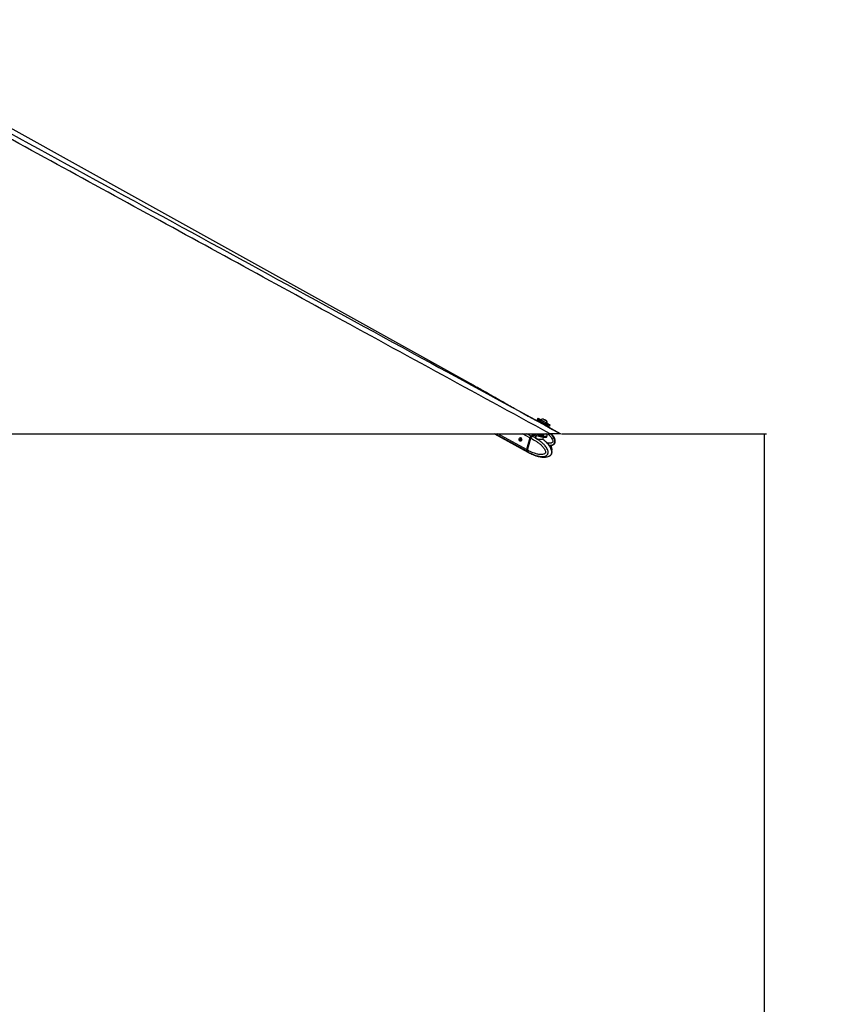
# Paper-space layout 'Wall Base Bracket' of a CAD drawing. Header units: millimetres. Extents: x 1591 to 17407, y 1260 to 16227.
# Tile 23 of 68: x 7412 to 9586, y 4353 to 7024. Entities that reach past the tile are written whole.
import ezdxf

# ---------------------------------------------------------------- set-up
doc = ezdxf.new("R2010")
doc.units = ezdxf.units.MM
doc.layers.add('COMPONENT_GEOMETRY', color=7, linetype='Continuous')
doc.styles.add('SLDTEXTSTYLE1', font='TXT', dxfattribs={"width": 0.75})
doc.dimstyles.new('SLDDIMSTYLE0', dxfattribs={"dimtxt": 100, "dimasz": 6.604, "dimexe": 0, "dimexo": 0.0625, "dimgap": 25, "dimtad": 0, "dimtih": 1, "dimtoh": 1, "dimdec": 0, "dimlfac": 0.5, "dimrnd": 1e-09, "dimzin": 12, "dimdsep": 46, "dimtxsty": 'SLDTEXTSTYLE1', "dimsah": 1, "dimcen": 0.09, "dimadec": 0, "dimazin": 3, "dimtfac": 1, "dimtdec": 0, "dimtofl": 0, "dimtmove": 0, "dimatfit": 3, "dimfxl": 1, "dimfrac": 2, "dimtolj": 1, "dimtzin": 12, "dimarcsym": 0})

# ---------------------------------------------------------------- blocks, each defined once
blk = doc.blocks.new('_D_24')
at = {"layer": 'COMPONENT_GEOMETRY', "color": 7, "ltscale": 2}
for p, q in [((8881.7, 5900.6), (9437.4, 5900.6)), ((9431.1, 5900.6), (9431.1, 3746.7)), ((9431.1, 1434), (9431.1, 3587.9)), ((3807.3, 1434), (9437.4, 1434))]:
    blk.add_line(p, q, dxfattribs=at)
for points in [[(9431.1, 5900.6), (9430, 5894), (9432.1, 5894)], [(9431.1, 1434), (9432.1, 1440.6), (9430, 1440.6)]]:
    blk.add_solid(points, dxfattribs=at)
at = {"layer": 'COMPONENT_GEOMETRY', "color": 7, "ltscale": 2, "insert": (9283.3, 3716.8), "char_height": 100, "attachment_point": 1, "style": 'SLDTEXTSTYLE1'}
blk.add_mtext('2233', dxfattribs=at)

psp = doc.layouts.new('Wall Base Bracket')

# ---------------------------------------------------------------- linework, layer by layer
at = {"color": 7, "linetype": 'Continuous', "lineweight": 25, "ltscale": 2}
for p, q in [((8821.4, 5932.1), (8753.2, 5969.3)), ((8817.5, 5942.3), (8815.8, 5939.2)), ((8822.6, 5934.3), (8821.4, 5932.1)), ((8822.6, 5934.3), (8822.8, 5934.2)), ((8826, 5938.5), (8825.7, 5937.8)), ((8833.9, 5939.6), (8834.1, 5939.5)), ((8836.4, 5938.2), (8833.9, 5939.6)), ((8834.1, 5939.5), (8836.9, 5938)), ((8834.1, 5939.5), (8834.1, 5939.5)), ((8839.1, 5936.8), (8836.4, 5938.2)), ((8836.9, 5938), (8839.4, 5936.6)), ((8836.9, 5938), (8836.9, 5938)), ((8839.4, 5936.6), (8839.1, 5936.8)), ((8839.8, 5922), (8841.1, 5924.3)), ((8879.2, 5900.6), (8839.8, 5922)), ((8842.3, 5928.8), (8842.4, 5928.8)), ((8842.4, 5928.8), (8842.7, 5929.4)), ((8842.7, 5929.4), (8842.7, 5929.4)), ((8848.9, 5921.2), (8850.5, 5924.3)), ((6310.5, 5900.6), (8850.5, 5900.6)), ((8699.6, 5900.6), (8790.4, 5850.7)), ((8771.3, 5889.4), (8771.5, 5889.6)), ((8795.7, 5889.7), (8786.9, 5857.7)), ((8795.9, 5889.7), (8787.2, 5857.7)), ((8787.3, 5857.5), (8796.1, 5889.5)), ((8789.6, 5856.3), (8798.3, 5888.3)), ((8796.1, 5889.5), (8798.3, 5888.3)), ((8798.3, 5888.3), (8798.3, 5888.3)), ((8801.3, 5892.9), (8799.1, 5894.1)), ((8801.4, 5892.9), (8801.3, 5892.9)), ((8806.6, 5900.5), (8806.6, 5900.6)), ((8812.5, 5896.8), (8811.5, 5893)), ((8831.3, 5886.1), (8832.8, 5891.3)), ((8833.9, 5899.7), (8833.7, 5900.6)), ((8833.7, 5898.7), (8833.9, 5899.4)), ((8838.1, 5879.6), (8836.5, 5881)), ((8841.8, 5893), (8842.7, 5896.2)), ((8789.6, 5856.3), (8787.3, 5857.5)), ((8787.9, 5852.9), (8790, 5851.7)), ((8789.6, 5856.3), (8789.6, 5856.3)), ((8790, 5851.7), (8790.1, 5851.7)), ((8790.8, 5850.5), (8793, 5849.3)), ((8793.1, 5849.2), (8800.6, 5845.5)), ((8800.5, 5845.5), (8800.4, 5845.5)), ((8801.2, 5845.3), (8805.3, 5843.6)), ((8808, 5842.4), (8809.7, 5841.9)), ((8848.9, 5840.7), (8849.6, 5841))]:
    psp.add_line(p, q, dxfattribs=at)
at = {"color": 8, "linetype": 'Continuous', "lineweight": 25, "ltscale": 2}
for p, q in [((8787.5, 5853.1), (8701.1, 5900.6)), ((8786.9, 5857.7), (8708.9, 5900.6)), ((8770.5, 5883.6), (8769.8, 5883.9)), ((8772, 5889.4), (8771.5, 5889.6)), ((8795.7, 5889.7), (8776, 5900.6)), ((8798.8, 5894.3), (8787.4, 5900.6))]:
    psp.add_line(p, q, dxfattribs=at)
at = {"color": 7, "linetype": 'Continuous', "lineweight": 25, "ltscale": 2, "flags": 128}
for points in [[(8635.6, 6035.9), (7740.7, 6533.4), (6877.6, 7013.3)], [(8815.8, 5939.2), (8815.8, 5939.2), (8816.3, 5938.9), (8817.4, 5938.3), (8819, 5937.4), (8821.2, 5936.3), (8823.7, 5934.9), (8826.7, 5933.3), (8829.8, 5931.6), (8833, 5929.8), (8836.2, 5928.1)], [(8825.7, 5937.8), (8824.3, 5938.6), (8821.8, 5939.9), (8819.9, 5941), (8818.5, 5941.7), (8817.7, 5942.2), (8817.5, 5942.3), (8818, 5942), (8819, 5941.4), (8820.7, 5940.5), (8822.8, 5939.3), (8825.4, 5937.9), (8828.3, 5936.3), (8831.5, 5934.6), (8834.7, 5932.9), (8837.9, 5931.1)], [(8841.1, 5924.3), (8840.8, 5924.5), (8839.8, 5925), (8838.4, 5925.8), (8836.5, 5926.8), (8834.2, 5928), (8831.9, 5929.3), (8829.5, 5930.6), (8827.2, 5931.8), (8825.3, 5932.9), (8823.9, 5933.7), (8822.9, 5934.2), (8822.6, 5934.3)], [(8825.7, 5937.8), (8825.7, 5937.8), (8826.1, 5937.6), (8827.1, 5937), (8828.7, 5936.2), (8830.6, 5935.1), (8832.8, 5934), (8835, 5932.7), (8837.2, 5931.5), (8839.2, 5930.5), (8840.8, 5929.6), (8841.8, 5929), (8842.3, 5928.8)], [(8826, 5938.5), (8826, 5938.5), (8826.5, 5938.2), (8827.5, 5937.7), (8829, 5936.9), (8830.9, 5935.8), (8833.1, 5934.6), (8835.4, 5933.4), (8837.6, 5932.2), (8839.5, 5931.1), (8841.1, 5930.3), (8842.2, 5929.7), (8842.7, 5929.4)], [(8840.8, 5935.9), (8840.6, 5936), (8839.8, 5936.4), (8838.5, 5937.1), (8837, 5937.9), (8835.4, 5938.8), (8833.9, 5939.6), (8832.9, 5940.1), (8832.5, 5940.4), (8832.7, 5940.3), (8833.4, 5939.8), (8834.7, 5939.1), (8836.3, 5938.3), (8837.9, 5937.4), (8839.3, 5936.6), (8840.3, 5936.1), (8840.8, 5935.9)], [(8836.2, 5928.1), (8839.3, 5926.4), (8842.1, 5924.9), (8844.5, 5923.6), (8846.4, 5922.5), (8847.9, 5921.8), (8848.7, 5921.3), (8848.9, 5921.2)], [(8837.9, 5931.1), (8841, 5929.5), (8843.8, 5928), (8846.2, 5926.7), (8848.1, 5925.6), (8849.5, 5924.8), (8850.3, 5924.4), (8850.5, 5924.3), (8850.1, 5924.6), (8849, 5925.2), (8847.3, 5926.1), (8845.2, 5927.2), (8842.6, 5928.6), (8842.4, 5928.8)], [(8771.4, 5889.8), (8772.5, 5888.8), (8773.3, 5887.2), (8773.6, 5885.4), (8773.4, 5883.6), (8772.7, 5882), (8771.6, 5880.9), (8770.3, 5880.5), (8769, 5880.8), (8767.9, 5881.8), (8767.1, 5883.4), (8766.8, 5885.2), (8767, 5887.1), (8767.7, 5888.6), (8768.8, 5889.7), (8770.1, 5890.1), (8771.4, 5889.8)], [(8812.4, 5900.6), (8814.6, 5899.5), (8817.8, 5898.3), (8821.2, 5897.1), (8824.7, 5896.1), (8828.3, 5895.3), (8831.7, 5894.8), (8834.8, 5894.4), (8837.5, 5894.4), (8839.8, 5894.6), (8841.4, 5895), (8842.4, 5895.7), (8842.8, 5896.6), (8842.4, 5897.7), (8841.3, 5898.9), (8839.6, 5900.2), (8839, 5900.6)], [(8813.7, 5896.3), (8816.9, 5895), (8820.3, 5893.9), (8823.8, 5892.9), (8827.4, 5892.1), (8830.8, 5891.5), (8833.9, 5891.2), (8836.6, 5891.1), (8838.9, 5891.3), (8840.5, 5891.8), (8841.5, 5892.4), (8841.8, 5893)], [(8830.3, 5897.7), (8832, 5897.8), (8833.2, 5898.1), (8833.7, 5898.6), (8833.7, 5898.7)], [(8830.5, 5898.5), (8832.2, 5898.5), (8833.4, 5898.8), (8833.9, 5899.4), (8833.9, 5899.7)], [(8787.5, 5853.1), (8789.1, 5851.6), (8790.4, 5850.7)], [(8787.9, 5852.9), (8789.5, 5851.4), (8790.8, 5850.5)]]:
    psp.add_lwpolyline(points, dxfattribs=at)
at = {"color": 8, "linetype": 'Continuous', "lineweight": 25, "ltscale": 2, "flags": 128}
for points in [[(8795.9, 5889.7), (8795.9, 5889.7), (8795.9, 5889.6), (8796, 5889.6), (8796, 5889.6), (8796.1, 5889.5)], [(8787.2, 5857.7), (8787.2, 5857.7), (8787.2, 5857.6), (8787.2, 5857.6), (8787.3, 5857.5), (8787.3, 5857.5)], [(8790.1, 5851.7), (8791.7, 5850.1), (8793.1, 5849.2)]]:
    psp.add_lwpolyline(points, dxfattribs=at)
at = {"color": 7, "linetype": 'Continuous', "lineweight": 25, "ltscale": 4}
for centre, radius, start, end in [((8832.1, 5929.8), 10.6, 88.022, 124.8196), ((8832.1, 5929.8), 10.6, 358.1428, 34.9404), ((8804, 5887.5), 8.64, 127.573, 164.8664), ((8804.4, 5887.3), 8.64, 127.5713, 164.8651), ((8808.8, 5882.1), 15.8, 83.5828, 129.3911), ((8799, 5893.9), 0.227, 52.067, 116.0164), ((8809.2, 5881.9), 15.8, 83.5008, 129.3973), ((8821.3, 5916.8), 21.9, 227.5382, 249.7624), ((8832.3, 5929.7), 32, 245.8141, 266.3322), ((8832.5, 5930.3), 31.9, 248.7916, 266.3383), ((8791.8, 5856), 5.17, 160.4627, 213.5369), ((8792.2, 5855.8), 5.17, 160.4735, 213.5348)]:
    psp.add_arc(centre, radius, start, end, dxfattribs=at)
at = {"color": 8, "linetype": 'Continuous', "lineweight": 25, "ltscale": 4}
psp.add_arc((8811.6, 5880.4), 16.1, 86.9923, 129.1005, dxfattribs=at)
at = {"color": 7, "linetype": 'Continuous', "lineweight": 25, "ltscale": 2}
for points, knots in [([(8850.5, 5900.6), (8643.9, 6013.4), (8249.9, 6228.7), (7764, 6494.5), (7392.4, 6697.9), (7116.3, 6849.5), (6919.2, 6958.3), (6814.1, 7016.7), (6800.6, 7024.2)], [0, 0, 0, 0, 0.301873, 0.575751, 0.710508, 0.845265, 0.980021, 1, 1, 1, 1]), ([(7696.1, 6546.6), (7973.1, 6395.3), (8367.5, 6179.9), (8761.8, 5964.7), (8879.2, 5900.6)], [0, 0, 0, 0, 0.702206, 1, 1, 1, 1]), ([(8753.2, 5969.3), (8749.7, 5971.3), (8742.3, 5975.5), (8731, 5981.9), (8719.1, 5988.7), (8707.3, 5995.4), (8695.4, 6002.2), (8683.6, 6008.9), (8671.7, 6015.7), (8659.8, 6022.4), (8647.8, 6029.2), (8639.6, 6033.7), (8635.6, 6035.9)], [0, 0, 0, 0, 0.092735, 0.197589, 0.301429, 0.404256, 0.506073, 0.606879, 0.706676, 0.805463, 0.903238, 1, 1, 1, 1]), ([(8823.5, 5934.9), (8823.4, 5934.9), (8823.3, 5934.9), (8823.1, 5934.8), (8822.9, 5934.7), (8822.9, 5934.6)], [0, 0, 0, 0, 0.208834, 0.716083, 1, 1, 1, 1]), ([(8841.1, 5924.3), (8841.1, 5924.4), (8841.2, 5924.6), (8841.2, 5924.8), (8841.2, 5925.1), (8841.1, 5925.3), (8841, 5925.4), (8841, 5925.4)], [0, 0, 0, 0, 0.202143, 0.491891, 0.728386, 0.928204, 1, 1, 1, 1]), ([(8771.4, 5880.7), (8771.1, 5881), (8770.4, 5881.4), (8769.8, 5882.5), (8769.7, 5883.5), (8769.8, 5884), (8769.8, 5884)], [0, 0, 0, 0, 0.316557, 0.636084, 0.943001, 1, 1, 1, 1]), ([(8769.8, 5884), (8769.9, 5884.5), (8770.1, 5885.3), (8770.5, 5886.7), (8770.8, 5887.9), (8771.1, 5888.8), (8771.2, 5889.2), (8771.3, 5889.4)], [0, 0, 0, 0, 0.22208, 0.445767, 0.640145, 0.821636, 1, 1, 1, 1]), ([(8772.1, 5889.3), (8771.9, 5889.1), (8771.7, 5888.7), (8771.3, 5887.7), (8771, 5886.5), (8770.7, 5885.3), (8770.6, 5884.3), (8770.5, 5883.8), (8770.5, 5883.6)], [0, 0, 0, 0, 0.211363, 0.388355, 0.566092, 0.727308, 0.897898, 1, 1, 1, 1]), ([(8770.5, 5883.6), (8770.5, 5883.2), (8770.5, 5882.5), (8771.1, 5881.6), (8771.6, 5881.3), (8771.8, 5881.2)], [0, 0, 0, 0, 0.3507115, 0.7009871, 1, 1, 1, 1]), ([(8798.3, 5888.3), (8803.1, 5885.9), (8810.3, 5882.3), (8819.4, 5875.9), (8826.1, 5870.4), (8831.3, 5864.8), (8835, 5859.8), (8837.2, 5855.8), (8838.4, 5852.6), (8838.6, 5850.4), (8838.4, 5849.3), (8838.1, 5848.5), (8837.1, 5847.2), (8835.2, 5846), (8831.5, 5844.6), (8826.3, 5844.1), (8819, 5844.8), (8809.7, 5846.9), (8799.5, 5850.8), (8792.6, 5854.6), (8789.6, 5856.3)], [0, 0, 0, 0, 0.147764, 0.223878, 0.300064, 0.375886, 0.41554, 0.455022, 0.481214, 0.49346, 0.501644, 0.505081, 0.51537, 0.540784, 0.566037, 0.630487, 0.692816, 0.780837, 0.904966, 1, 1, 1, 1]), ([(8790.1, 5851.7), (8790.1, 5851.7), (8792.9, 5849.7), (8800.6, 5846.1), (8811, 5841.8), (8820.9, 5839.4), (8828.9, 5838.7), (8834.8, 5839.2), (8839.5, 5840.9), (8842.3, 5842.9), (8843.9, 5845.2), (8844.8, 5847.4), (8845.3, 5849.9), (8845, 5853.9), (8843.4, 5858.4), (8840.7, 5863.2), (8836.5, 5868.8), (8830.8, 5874.7), (8823.6, 5880.6), (8813.9, 5886.4), (8806.2, 5892.9), (8801.4, 5892.9), (8801.4, 5892.9)], [0, 0, 0, 0, 0.000002, 0.084718, 0.199172, 0.281333, 0.340856, 0.405477, 0.433481, 0.467363, 0.487156, 0.49576, 0.516302, 0.538015, 0.571423, 0.612106, 0.65295, 0.724026, 0.795449, 0.866794, 0.999998, 1, 1, 1, 1]), ([(8798.9, 5894.1), (8798.7, 5893.9), (8797.9, 5893.4), (8796.9, 5892.1), (8796.2, 5890.7), (8796, 5889.9), (8795.9, 5889.7)], [0, 0, 0, 0, 0.185081, 0.534024, 0.884045, 1, 1, 1, 1]), ([(8798.3, 5888.3), (8798.5, 5888.9), (8798.9, 5890.2), (8800, 5891.8), (8800.9, 5892.6), (8801.3, 5892.9), (8801.3, 5892.9)], [0, 0, 0, 0, 0.3503103, 0.7006255, 0.9859261, 1, 1, 1, 1]), ([(8831.3, 5885.4), (8831.5, 5885.2), (8832, 5884.9), (8831.2, 5884.7), (8829.6, 5884.7), (8827.6, 5884.7), (8825.3, 5884.7), (8821.6, 5884.9), (8817.9, 5885.3), (8814.5, 5886.3), (8812, 5887.9), (8810.6, 5889.9), (8810.3, 5891.9), (8810.6, 5893.5), (8811.5, 5893.9), (8811.7, 5894)], [0, 0, 0, 0, 0.081459, 0.170658, 0.258485, 0.283684, 0.366202, 0.449946, 0.539162, 0.630806, 0.715784, 0.796237, 0.88282, 0.977577, 1, 1, 1, 1]), ([(8831.5, 5885.3), (8831.5, 5885.3), (8831.5, 5885.3), (8831.4, 5885.4), (8831.3, 5885.8), (8831.3, 5886), (8831.4, 5886.1)], [0, 0, 0, 0, 0.135553, 0.535104, 0.883507, 1, 1, 1, 1]), ([(8836.6, 5881.1), (8836.4, 5881.3), (8834.7, 5882.9), (8832.9, 5884.2), (8831.3, 5885.3)], [0, 0, 0, 0, 0.127787, 1, 1, 1, 1]), ([(8849.6, 5841), (8849.7, 5841.1), (8850.6, 5841.5), (8852, 5842.5), (8853.4, 5844), (8854.5, 5845.6), (8855.3, 5847.4), (8855.7, 5849.5), (8855.8, 5851.8), (8855.5, 5854.2), (8854.9, 5856.6), (8853.9, 5859.4), (8852.4, 5862.7), (8850.3, 5866.3), (8847.9, 5869.7), (8845, 5873.1), (8841.7, 5876.4), (8839.4, 5878.6), (8838.2, 5879.7)], [0, 0, 0, 0, 0.0125509, 0.0659692, 0.1032363, 0.1398544, 0.1779013, 0.2186112, 0.2614778, 0.3080638, 0.3569415, 0.4042262, 0.4886723, 0.5754087, 0.6676482, 0.7681708, 0.881031, 1, 1, 1, 1]), ([(8849, 5868), (8849.4, 5868), (8851.2, 5868.1), (8853.9, 5868.6), (8857.2, 5869.6), (8860, 5871), (8862.2, 5872.9), (8863.7, 5875), (8864.7, 5877.9), (8864.8, 5881.2), (8864.2, 5884.5), (8863, 5887.9), (8861.1, 5891.7), (8858.2, 5896.1), (8855.8, 5899), (8854.5, 5900.6)], [0, 0, 0, 0, 0.0280756, 0.1145093, 0.1823277, 0.2580942, 0.3183537, 0.3696314, 0.4294253, 0.519275, 0.580547, 0.6565515, 0.7506864, 0.866235, 1, 1, 1, 1]), ([(8879.2, 5900.6), (8879.1, 5900.6), (8879, 5900.6), (8878.1, 5900.6), (8876.7, 5900.6), (8874.6, 5900.6), (8871.9, 5900.6), (8867.8, 5900.6), (8862.4, 5900.6), (8856.2, 5900.6), (8852.4, 5900.6), (8850.5, 5900.6)], [0, 0, 0, 0, 0.111257, 0.222355, 0.314567, 0.406651, 0.49961, 0.592573, 0.751388, 0.875569, 1, 1, 1, 1]), ([(8787.2, 5857.7), (8787.1, 5857.3), (8786.9, 5856.4), (8786.8, 5855.4), (8787, 5854.9), (8787, 5854.9)], [0, 0, 0, 0, 0.337777, 0.982121, 1, 1, 1, 1]), ([(8787, 5854.9), (8787.1, 5854.4), (8787.3, 5853.7), (8787.7, 5853.1), (8787.8, 5853)], [0, 0, 0, 0, 0.740489, 1, 1, 1, 1]), ([(8789.6, 5856.3), (8789.4, 5855.6), (8789.2, 5854.4), (8789.4, 5852.9), (8789.8, 5852.1), (8790, 5851.8), (8790, 5851.7)], [0, 0, 0, 0, 0.350295, 0.700564, 0.985907, 1, 1, 1, 1]), ([(8855.3, 5854.7), (8855.4, 5855.2), (8855.8, 5856.5), (8855.8, 5858.6), (8855.5, 5861), (8854.8, 5863.4), (8854, 5865.9), (8853.2, 5867.6), (8852.8, 5868.5)], [0, 0, 0, 0, 0.112675, 0.26503, 0.430572, 0.60411, 0.772313, 1, 1, 1, 1]), ([(8800.4, 5845.6), (8800.3, 5845.6), (8800.3, 5845.6), (8800.6, 5845.5), (8801, 5845.4), (8801.2, 5845.3)], [0, 0, 0, 0, 0.150794, 0.584129, 1, 1, 1, 1]), ([(8805.3, 5843.6), (8805.6, 5843.5), (8806, 5843.3), (8806.9, 5842.9), (8807.6, 5842.6), (8807.9, 5842.5), (8808, 5842.4)], [0, 0, 0, 0, 0.2994819, 0.598861, 0.9021608, 1, 1, 1, 1]), ([(8809.7, 5841.8), (8810.9, 5841.4), (8813.7, 5840.4), (8818.3, 5839.2), (8823, 5838.2), (8827.9, 5837.5), (8832.7, 5837.2), (8837.7, 5837.4), (8842.7, 5838.3), (8846.5, 5839.3), (8848.5, 5840.5), (8848.9, 5840.7)], [0, 0, 0, 0, 0.1097688, 0.2362968, 0.3702311, 0.4880772, 0.6092347, 0.7394642, 0.8509964, 0.9693092, 1, 1, 1, 1])]:
    psp.add_open_spline(points, degree=3, knots=knots, dxfattribs=at)
at = {"color": 8, "linetype": 'Continuous', "lineweight": 25, "ltscale": 2}
for points, knots in [([(6822.8, 7024.2), (6836.6, 7016.7), (6919.9, 6971), (7072.5, 6887.5), (7349.8, 6735.8), (7557.6, 6622.3), (7696.1, 6546.6)], [0, 0, 0, 0, 0.047106, 0.285328, 0.523551, 1, 1, 1, 1]), ([(8811.6, 5892.9), (8811.5, 5892.8), (8811.1, 5892.1), (8811.5, 5890.5), (8812.7, 5888.6), (8815, 5887.1), (8818.2, 5886.3), (8821.7, 5886), (8825.1, 5885.9), (8827.4, 5885.9), (8829.3, 5885.9), (8830.7, 5885.9), (8831.4, 5885.9), (8831.3, 5886.1), (8831.3, 5886.1)], [0, 0, 0, 0, 0.026101, 0.1301, 0.22549, 0.32551, 0.434099, 0.541359, 0.643183, 0.744098, 0.774946, 0.882364, 0.990796, 1, 1, 1, 1]), ([(8849.6, 5841), (8849.6, 5841), (8850.7, 5841.5), (8852.4, 5842.9), (8854, 5845.2), (8854.9, 5847.4), (8855.3, 5850), (8855.1, 5853.9), (8853.9, 5858.4), (8851.7, 5863.2), (8848.6, 5868.2), (8844.9, 5873), (8841.3, 5877), (8838.9, 5878.9), (8838.1, 5879.6)], [0, 0, 0, 0, 0.001599, 0.097082, 0.152861, 0.177104, 0.234997, 0.296184, 0.39033, 0.503597, 0.62004, 0.768619, 0.917338, 1, 1, 1, 1]), ([(8844.6, 5900.6), (8847, 5898.2), (8850.7, 5894.5), (8854.9, 5888.9), (8857.2, 5884.6), (8858.2, 5881.2), (8858.2, 5879), (8857.8, 5878), (8857.2, 5877.2), (8855.7, 5876.1), (8853.1, 5875.2), (8848.6, 5874.6), (8845.2, 5874.8), (8843, 5875)], [0, 0, 0, 0, 0.2376613, 0.3644145, 0.490613, 0.574332, 0.6134753, 0.6396383, 0.6506229, 0.6835104, 0.7647466, 0.845462, 1, 1, 1, 1]), ([(8848, 5869.5), (8848.6, 5869.4), (8850.7, 5869.3), (8854.4, 5870), (8858.4, 5871.4), (8861, 5873.4), (8862.5, 5875.4), (8863.5, 5877.9), (8863.6, 5881.8), (8862.3, 5886.6), (8859.4, 5891.8), (8855.9, 5896.6), (8853.2, 5899.3), (8852, 5900.6)], [0, 0, 0, 0, 0.041853, 0.137086, 0.252295, 0.319596, 0.348852, 0.418706, 0.492538, 0.606139, 0.744479, 0.883363, 1, 1, 1, 1]), ([(8850.4, 5868.1), (8850.7, 5867.6), (8851.9, 5865.8), (8853.2, 5862.7), (8854.2, 5859.8), (8854.2, 5858.5), (8854.2, 5858.3)], [0, 0, 0, 0, 0.190873, 0.655205, 0.963213, 1, 1, 1, 1])]:
    psp.add_open_spline(points, degree=3, knots=knots, dxfattribs=at)

# ---------------------------------------------------------------- dimensions: what is measured, and where the dimension line sits
at = {"layer": 'COMPONENT_GEOMETRY', "color": 7, "ltscale": 2}
dim = psp.add_linear_dim(base=(9431.1, 1434), p1=(8879.2, 5900.6), p2=(3804.8, 1434), angle=90, dimstyle='SLDDIMSTYLE0', dxfattribs=at)
dim.commit()
dim.dimension.update_dxf_attribs({"geometry": '_D_24', "text_midpoint": (9431.1, 3667.3), "dimtype": 160})

doc.saveas('drawing.dxf')
